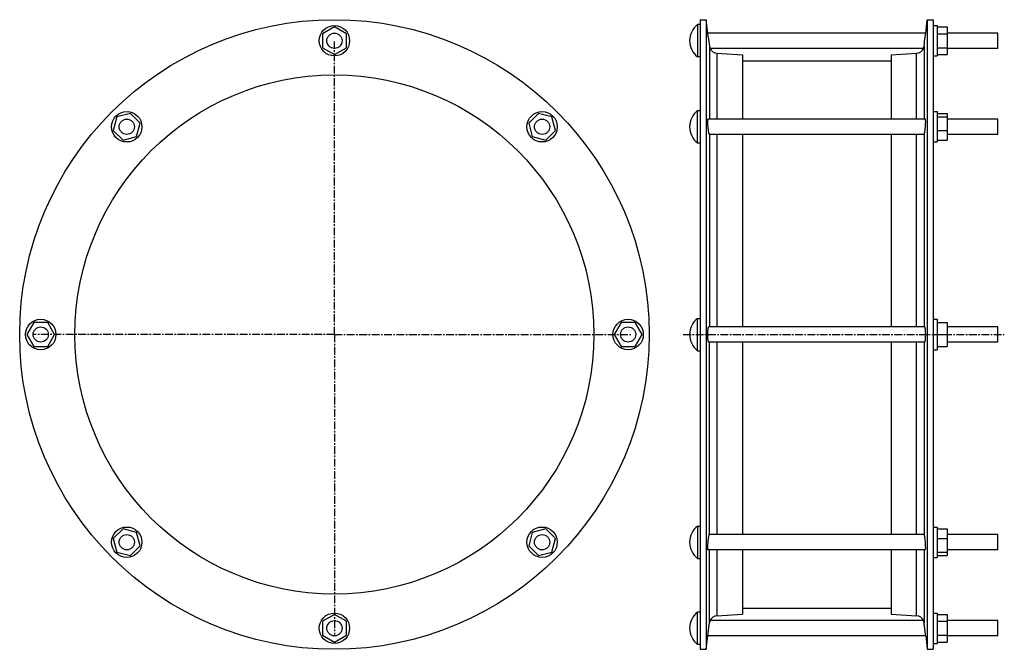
# Model space of a CAD drawing. Header units: millimetres. Extents: x -528 to 249, y -135 to 362.
import ezdxf

# ---------------------------------------------------------------- set-up
doc = ezdxf.new("R2010")
doc.units = ezdxf.units.MM
doc.header["$LTSCALE"] = 16.335
doc.linetypes.add('CENTER', pattern=[0.6, 0.375, -0.075, 0.075, -0.075])
doc.layers.get('0').update_dxf_attribs({"linetype": 'CONTINUOUS'})
doc.layers.add('AXES', color=7, linetype='CONTINUOUS')
doc.layers.add('SURFS', color=7, linetype='CONTINUOUS')

msp = doc.modelspace()

# ---------------------------------------------------------------- linework, layer by layer
at = {"color": 7, "linetype": 'Continuous'}
for p, q in [((8.99, 361.81), (8.99, -134.89)), ((13.75, 361.81), (13.75, -134.89)), ((188.23, 361.81), (188.23, -134.89)), ((192.99, 361.81), (192.99, -134.89)), ((42.33, 334.09), (42.33, 283.34)), ((159.65, 334.09), (159.65, 283.34)), ((42.33, 271.34), (42.33, 119.46)), ((159.65, 271.34), (159.65, 119.46)), ((42.33, 107.46), (42.33, -44.41)), ((159.65, 107.46), (159.65, -44.41)), ((42.33, -56.41), (42.33, -107.17)), ((159.65, -56.41), (159.65, -107.17))]:
    msp.add_line(p, q, dxfattribs=at)
at = {"color": 9, "linetype": 'Continuous'}
for p, q in [((16.3, 340.89), (16.3, 283.34)), ((22.21, 335.35), (22.21, 283.34)), ((179.77, 283.34), (179.77, 335.35)), ((185.69, 340.89), (185.69, 283.34)), ((16.3, 271.34), (16.3, 119.46)), ((22.21, 271.34), (22.21, 119.46)), ((179.77, 119.46), (179.77, 271.34)), ((185.69, 271.34), (185.69, 119.46)), ((16.3, -44.41), (16.3, 107.46)), ((22.21, 107.46), (22.21, -44.41)), ((179.77, -44.41), (179.77, 107.46)), ((185.69, 107.46), (185.69, -44.41)), ((16.3, -113.96), (16.3, -56.41)), ((22.21, -56.41), (22.21, -108.42)), ((179.77, -108.42), (179.77, -56.41)), ((185.69, -56.41), (185.69, -113.96))]:
    msp.add_line(p, q, dxfattribs=at)
at = {"color": 7, "linetype": 'Continuous'}
for radius in [248.35, 204.75]:
    msp.add_circle((-279.6, 113.46), radius, dxfattribs=at)
at = {"layer": 'AXES', "color": 7, "linetype": 'CENTER'}
for p, q in [((-279.6, 113.46), (-279.6, 344.62)), ((-279.6, 113.46), (-517.96, 113.46)), ((-279.6, 113.46), (-279.6, -123.25)), ((-279.6, 113.46), (-44.69, 113.46)), ((-4.34, 113.46), (248.99, 113.46))]:
    msp.add_line(p, q, dxfattribs=at)
at = {"layer": 'SURFS', "color": 7, "linetype": 'Continuous'}
for p, q in [((6.99, 357.96), (6.99, 332.46)), ((8.99, 357.96), (6.99, 357.96)), ((8.99, 361.81), (13.75, 361.81)), ((15.05, 351.15), (13.75, 361.81)), ((186.95, 351.21), (188.23, 361.81)), ((188.23, 361.81), (192.99, 361.81)), ((-279.6, 356.18), (-289.1, 350.7)), ((-289.1, 350.7), (-289.1, 339.73)), ((-270.1, 350.7), (-279.6, 356.18)), ((-270.1, 339.73), (-270.1, 350.7)), ((15.4, 348.21), (15.04, 351.21)), ((186.95, 351.21), (15.04, 351.21)), ((186.59, 348.21), (186.95, 351.21)), ((192.99, 357.21), (195.99, 357.21)), ((195.99, 357.21), (195.99, 333.21)), ((195.99, 356.18), (203.99, 356.18)), ((195.99, 350.7), (203.99, 350.7)), ((203.99, 356.18), (203.99, 334.24)), ((243.99, 351.21), (203.99, 351.21)), ((243.99, 339.21), (243.99, 351.21)), ((-289.1, 339.73), (-279.6, 334.24)), ((-279.6, 334.24), (-270.1, 339.73)), ((185.24, 339.21), (16.75, 339.21)), ((22.21, 335.35), (42.33, 334.09)), ((159.65, 334.09), (179.77, 335.35)), ((195.99, 339.73), (203.99, 339.73)), ((195.99, 334.24), (203.99, 334.24)), ((243.99, 339.21), (203.99, 339.21)), ((8.99, 332.46), (6.99, 332.46)), ((42.33, 329.31), (159.65, 329.31)), ((192.99, 333.21), (195.99, 333.21)), ((-440.63, 287.93), (-451.23, 285.09)), ((-432.87, 280.18), (-440.63, 287.93)), ((-118.56, 287.93), (-126.32, 280.18)), ((-107.97, 285.09), (-118.56, 287.93)), ((6.99, 264.59), (6.99, 290.09)), ((6.99, 290.09), (8.99, 290.09)), ((192.99, 289.34), (195.99, 289.34)), ((195.99, 289.34), (195.99, 265.34)), ((195.99, 287.93), (203.99, 287.93)), ((203.99, 287.93), (203.99, 266.74)), ((-451.23, 285.09), (-454.07, 274.5)), ((-435.71, 269.58), (-432.87, 280.18)), ((-126.32, 280.18), (-123.48, 269.58)), ((-105.13, 274.5), (-107.97, 285.09)), ((186.74, 283.34), (15.25, 283.34)), ((195.99, 285.09), (203.99, 285.09)), ((243.99, 283.34), (203.99, 283.34)), ((243.99, 271.34), (243.99, 283.34)), ((-454.07, 274.5), (-446.31, 266.74)), ((-112.89, 266.74), (-105.13, 274.5)), ((195.99, 274.5), (203.99, 274.5)), ((-446.31, 266.74), (-435.71, 269.58)), ((-123.48, 269.58), (-112.89, 266.74)), ((6.99, 264.59), (8.99, 264.59)), ((185.7, 271.34), (16.29, 271.34)), ((192.99, 265.34), (195.99, 265.34)), ((195.99, 266.74), (203.99, 266.74)), ((243.99, 271.34), (203.99, 271.34)), ((6.99, 100.71), (6.99, 126.21)), ((6.99, 126.21), (8.99, 126.21)), ((192.99, 125.46), (195.99, 125.46)), ((195.99, 125.46), (195.99, 101.46)), ((-516.83, 122.96), (-522.32, 113.46)), ((-505.86, 122.96), (-516.83, 122.96)), ((-500.38, 113.46), (-505.86, 122.96)), ((-53.33, 122.96), (-58.82, 113.46)), ((-42.36, 122.96), (-53.33, 122.96)), ((-36.88, 113.46), (-42.36, 122.96)), ((186.22, 119.46), (15.76, 119.46)), ((195.99, 122.96), (203.99, 122.96)), ((203.99, 122.96), (203.99, 103.96)), ((243.99, 119.46), (203.99, 119.46)), ((243.99, 107.46), (243.99, 119.46)), ((-522.32, 113.46), (-516.83, 103.96)), ((-505.86, 103.96), (-500.38, 113.46)), ((-58.82, 113.46), (-53.33, 103.96)), ((-42.36, 103.96), (-36.88, 113.46)), ((195.99, 113.46), (203.99, 113.46)), ((-516.83, 103.96), (-505.86, 103.96)), ((-53.33, 103.96), (-42.36, 103.96)), ((186.22, 107.46), (15.76, 107.46)), ((192.99, 101.46), (195.99, 101.46)), ((195.99, 103.96), (203.99, 103.96)), ((243.99, 107.46), (203.99, 107.46)), ((6.99, 100.71), (8.99, 100.71)), ((6.99, -37.66), (8.99, -37.66)), ((6.99, -37.66), (6.99, -63.16)), ((192.99, -38.41), (195.99, -38.41)), ((195.99, -38.41), (195.99, -62.41)), ((-446.31, -39.81), (-454.07, -47.57)), ((-435.71, -42.65), (-446.31, -39.81)), ((-432.87, -53.25), (-435.71, -42.65)), ((-123.48, -42.65), (-126.32, -53.25)), ((-112.89, -39.81), (-123.48, -42.65)), ((-105.13, -47.57), (-112.89, -39.81)), ((185.7, -44.41), (16.29, -44.41)), ((195.99, -39.81), (203.99, -39.81)), ((203.99, -39.81), (203.99, -61)), ((243.99, -44.41), (203.99, -44.41)), ((243.99, -56.41), (243.99, -44.41)), ((-454.07, -47.57), (-451.23, -58.16)), ((-440.63, -61), (-432.87, -53.25)), ((-126.32, -53.25), (-118.56, -61)), ((-107.97, -58.16), (-105.13, -47.57)), ((195.99, -47.57), (203.99, -47.57)), ((-451.23, -58.16), (-440.63, -61)), ((-118.56, -61), (-107.97, -58.16)), ((186.74, -56.41), (15.25, -56.41)), ((195.99, -58.16), (203.99, -58.16)), ((195.99, -61), (203.99, -61)), ((243.99, -56.41), (203.99, -56.41)), ((6.99, -63.16), (8.99, -63.16)), ((192.99, -62.41), (195.99, -62.41)), ((-279.6, -107.32), (-289.1, -112.8)), ((-270.1, -112.8), (-279.6, -107.32)), ((8.99, -105.54), (6.99, -105.54)), ((6.99, -131.04), (6.99, -105.54)), ((22.21, -108.42), (42.33, -107.17)), ((42.33, -102.39), (159.65, -102.39)), ((159.65, -107.17), (179.77, -108.42)), ((192.99, -106.29), (195.99, -106.29)), ((195.99, -106.29), (195.99, -130.29)), ((195.99, -107.32), (203.99, -107.32)), ((203.99, -107.32), (203.99, -129.26)), ((-289.1, -112.8), (-289.1, -123.77)), ((-270.1, -123.77), (-270.1, -112.8)), ((185.24, -112.29), (16.75, -112.29)), ((195.99, -112.8), (203.99, -112.8)), ((243.99, -112.29), (203.99, -112.29)), ((243.99, -124.29), (243.99, -112.29)), ((-289.1, -123.77), (-279.6, -129.26)), ((-279.6, -129.26), (-270.1, -123.77)), ((13.75, -134.89), (15.04, -124.29)), ((186.95, -124.29), (15.04, -124.29)), ((186.95, -124.29), (188.23, -134.89)), ((195.99, -123.77), (203.99, -123.77)), ((243.99, -124.29), (203.99, -124.29)), ((8.99, -131.04), (6.99, -131.04)), ((192.99, -130.29), (195.99, -130.29)), ((195.99, -129.26), (203.99, -129.26)), ((8.99, -134.89), (13.75, -134.89)), ((188.23, -134.89), (192.99, -134.89))]:
    msp.add_line(p, q, dxfattribs=at)
for centre, radius in [((-279.6, 345.21), 12), ((-279.6, 345.21), 6), ((-443.47, 277.34), 12), ((-115.73, 277.34), 12), ((-443.47, 277.34), 6), ((-115.73, 277.34), 6), ((-511.35, 113.46), 12), ((-47.85, 113.46), 12), ((-511.35, 113.46), 6), ((-47.85, 113.46), 6), ((-443.47, -50.41), 12), ((-115.73, -50.41), 12), ((-443.47, -50.41), 6), ((-115.73, -50.41), 6), ((-279.6, -118.29), 12), ((-279.6, -118.29), 6)]:
    msp.add_circle(centre, radius, dxfattribs=at)
for centre, radius, start, end in [((16.66, 345.21), 16, 127.16729, 232.83271), ((1917, 576.45), 1915.25, 186.84399, 187.0648), ((-1715.01, 576.45), 1915.25, 352.9352, 353.15601), ((22.61, 341.69), 6.36, 202.94378, 266.44052), ((179.38, 341.69), 6.36, 273.55948, 337.05622), ((16.66, 277.34), 16, 127.16729, 232.83271), ((16.66, 113.46), 16, 127.16729, 232.83271), ((16.66, -50.41), 16, 127.16729, 232.83271), ((16.66, -118.29), 16, 127.16729, 232.83271), ((22.61, -114.77), 6.36, 93.55948, 157.05622), ((179.38, -114.77), 6.36, 22.94378, 86.44052)]:
    msp.add_arc(centre, radius, start, end, dxfattribs=at)
for points, knots in [([(16.3, 340.89), (16.31, 340.76), (16.35, 340.52), (16.42, 340.19), (16.49, 339.94), (16.54, 339.77), (16.58, 339.65), (16.62, 339.55), (16.65, 339.47), (16.68, 339.39), (16.7, 339.33), (16.72, 339.29), (16.73, 339.26), (16.74, 339.24), (16.74, 339.23), (16.75, 339.22), (16.75, 339.22), (16.75, 339.21), (16.75, 339.21)], [0, 0, 0, 0, 0.219476, 0.415664, 0.586794, 0.662433, 0.731123, 0.792596, 0.846581, 0.892822, 0.931059, 0.961059, 0.972915, 0.982648, 0.990236, 0.995661, 0.998915, 1, 1, 1, 1]), ([(185.24, 339.21), (185.24, 339.21), (185.24, 339.22), (185.24, 339.22), (185.24, 339.23), (185.25, 339.24), (185.26, 339.26), (185.27, 339.29), (185.29, 339.33), (185.31, 339.39), (185.34, 339.47), (185.37, 339.55), (185.41, 339.65), (185.45, 339.77), (185.5, 339.94), (185.57, 340.19), (185.64, 340.52), (185.68, 340.76), (185.69, 340.89)], [0, 0, 0, 0, 0.001085, 0.004339, 0.009764, 0.017352, 0.027085, 0.038941, 0.068941, 0.107178, 0.153419, 0.207404, 0.268877, 0.337567, 0.413206, 0.584336, 0.780524, 1, 1, 1, 1]), ([(15.4, 275.78), (15.35, 276.23), (15.27, 277.14), (15.16, 278.48), (15.09, 279.76), (15.05, 280.77), (15.04, 281.49), (15.05, 281.95), (15.06, 282.36), (15.08, 282.69), (15.11, 282.96), (15.14, 283.14), (15.17, 283.24), (15.19, 283.29), (15.22, 283.33), (15.24, 283.34), (15.25, 283.34)], [0, 0, 0, 0, 0.17854, 0.358423, 0.530321, 0.685207, 0.753679, 0.814944, 0.868214, 0.912831, 0.948282, 0.974263, 0.983714, 0.990901, 0.996088, 1, 1, 1, 1]), ([(186.59, 275.78), (186.64, 276.23), (186.72, 277.14), (186.83, 278.48), (186.9, 279.76), (186.94, 280.77), (186.95, 281.49), (186.94, 281.95), (186.93, 282.36), (186.91, 282.69), (186.88, 282.96), (186.85, 283.14), (186.82, 283.24), (186.79, 283.29), (186.77, 283.33), (186.75, 283.34), (186.74, 283.34)], [0, 0, 0, 0, 0.17854, 0.358423, 0.530321, 0.685207, 0.753679, 0.814944, 0.868214, 0.912831, 0.948282, 0.974263, 0.983714, 0.990901, 0.996088, 1, 1, 1, 1]), ([(16.29, 271.34), (16.27, 271.34), (16.24, 271.35), (16.21, 271.38), (16.18, 271.44), (16.14, 271.53), (16.08, 271.67), (16.03, 271.84), (15.97, 272.06), (15.92, 272.31), (15.83, 272.7), (15.73, 273.27), (15.62, 274.03), (15.5, 274.88), (15.44, 275.48), (15.4, 275.78)], [0, 0, 0, 0, 0.010731, 0.018264, 0.027602, 0.052086, 0.084572, 0.125041, 0.173326, 0.229157, 0.292204, 0.438319, 0.607981, 0.79683, 1, 1, 1, 1]), ([(185.7, 271.34), (185.72, 271.34), (185.75, 271.35), (185.77, 271.38), (185.81, 271.44), (185.85, 271.53), (185.91, 271.67), (185.96, 271.84), (186.02, 272.06), (186.07, 272.31), (186.16, 272.7), (186.26, 273.27), (186.37, 274.03), (186.49, 274.88), (186.55, 275.48), (186.59, 275.78)], [0, 0, 0, 0, 0.010731, 0.018264, 0.027602, 0.052086, 0.084572, 0.125041, 0.173326, 0.229157, 0.292204, 0.438319, 0.607981, 0.79683, 1, 1, 1, 1]), ([(15.4, 108.27), (15.36, 108.45), (15.3, 108.86), (15.21, 109.54), (15.15, 110.32), (15.07, 111.51), (15.03, 113.09), (15.05, 114.69), (15.1, 115.93), (15.16, 116.78), (15.23, 117.54), (15.3, 118.11), (15.37, 118.5), (15.42, 118.75), (15.47, 118.96), (15.53, 119.14), (15.58, 119.28), (15.63, 119.37), (15.67, 119.42), (15.71, 119.45), (15.74, 119.46), (15.76, 119.46)], [0, 0, 0, 0, 0.049823, 0.110327, 0.180039, 0.257178, 0.42548, 0.597425, 0.679005, 0.754733, 0.822635, 0.880991, 0.906138, 0.928402, 0.947671, 0.963871, 0.976983, 0.987082, 0.991087, 0.994486, 1, 1, 1, 1]), ([(186.59, 108.27), (186.63, 108.45), (186.69, 108.86), (186.78, 109.54), (186.84, 110.32), (186.91, 111.51), (186.96, 113.09), (186.94, 114.69), (186.89, 115.93), (186.83, 116.78), (186.76, 117.54), (186.69, 118.11), (186.62, 118.5), (186.57, 118.75), (186.52, 118.96), (186.46, 119.14), (186.41, 119.28), (186.36, 119.37), (186.32, 119.42), (186.28, 119.45), (186.25, 119.46), (186.22, 119.46)], [0, 0, 0, 0, 0.049823, 0.110327, 0.180039, 0.257178, 0.42548, 0.597425, 0.679005, 0.754733, 0.822635, 0.880991, 0.906138, 0.928402, 0.947671, 0.963871, 0.976983, 0.987082, 0.991087, 0.994486, 1, 1, 1, 1]), ([(15.76, 107.46), (15.75, 107.46), (15.71, 107.48), (15.66, 107.52), (15.62, 107.58), (15.57, 107.67), (15.53, 107.79), (15.46, 107.99), (15.43, 108.15), (15.4, 108.27)], [0, 0, 0, 0, 0.053907, 0.120556, 0.207134, 0.316763, 0.450713, 0.609395, 1, 1, 1, 1]), ([(186.22, 107.46), (186.24, 107.46), (186.28, 107.48), (186.33, 107.52), (186.37, 107.58), (186.42, 107.67), (186.46, 107.79), (186.52, 107.99), (186.56, 108.15), (186.59, 108.27)], [0, 0, 0, 0, 0.053907, 0.120556, 0.207134, 0.316763, 0.450713, 0.609395, 1, 1, 1, 1]), ([(15.25, -56.41), (15.25, -56.41), (15.23, -56.4), (15.21, -56.38), (15.19, -56.35), (15.17, -56.31), (15.15, -56.25), (15.13, -56.16), (15.1, -56.01), (15.08, -55.79), (15.06, -55.54), (15.05, -55.24), (15.04, -54.76), (15.05, -54.09), (15.07, -53.19), (15.12, -52.2), (15.21, -50.81), (15.34, -49.4), (15.49, -48.03), (15.62, -47.1), (15.74, -46.27), (15.87, -45.58), (15.98, -45.09), (16.07, -44.79), (16.11, -44.67), (16.13, -44.61)], [0, 0, 0, 0, 0.001936, 0.00428, 0.007331, 0.011225, 0.016023, 0.021752, 0.03603, 0.054044, 0.075697, 0.100836, 0.129274, 0.195122, 0.271127, 0.35481, 0.443439, 0.623977, 0.710121, 0.789854, 0.860694, 0.920459, 0.967333, 0.985504, 1, 1, 1, 1]), ([(16.13, -44.61), (16.14, -44.58), (16.17, -44.53), (16.21, -44.46), (16.24, -44.42), (16.27, -44.41), (16.29, -44.41)], [0, 0, 0, 0, 0.370523, 0.654259, 0.857366, 1, 1, 1, 1]), ([(185.86, -44.61), (185.85, -44.58), (185.82, -44.53), (185.78, -44.46), (185.75, -44.42), (185.72, -44.41), (185.7, -44.41)], [0, 0, 0, 0, 0.370523, 0.654259, 0.857366, 1, 1, 1, 1]), ([(186.74, -56.41), (186.74, -56.41), (186.76, -56.4), (186.78, -56.38), (186.8, -56.35), (186.82, -56.31), (186.84, -56.25), (186.86, -56.16), (186.89, -56.01), (186.91, -55.79), (186.93, -55.54), (186.94, -55.24), (186.95, -54.76), (186.94, -54.09), (186.92, -53.19), (186.87, -52.2), (186.77, -50.81), (186.65, -49.4), (186.5, -48.03), (186.37, -47.1), (186.25, -46.27), (186.12, -45.58), (186.01, -45.09), (185.92, -44.79), (185.88, -44.67), (185.86, -44.61)], [0, 0, 0, 0, 0.001936, 0.00428, 0.007331, 0.011225, 0.016023, 0.021752, 0.03603, 0.054044, 0.075697, 0.100836, 0.129274, 0.195122, 0.271127, 0.35481, 0.443439, 0.623977, 0.710121, 0.789854, 0.860694, 0.920459, 0.967333, 0.985504, 1, 1, 1, 1]), ([(15.04, -124.29), (15.05, -124.22), (15.07, -124.06), (15.1, -123.79), (15.16, -123.27), (15.27, -122.42), (15.41, -121.21), (15.58, -119.79), (15.82, -117.8), (16.01, -116.28), (16.13, -115.29)], [0, 0, 0, 0, 0.022903, 0.051142, 0.089959, 0.196375, 0.334672, 0.495319, 0.66744, 1, 1, 1, 1]), ([(16.13, -115.29), (16.15, -115.17), (16.2, -114.72), (16.26, -114.28), (16.3, -113.96)], [0, 0, 0, 0, 0.269886, 1, 1, 1, 1]), ([(16.75, -112.29), (16.75, -112.29), (16.75, -112.29), (16.75, -112.29), (16.75, -112.3), (16.74, -112.31), (16.73, -112.33), (16.72, -112.36), (16.7, -112.4), (16.68, -112.46), (16.65, -112.54), (16.62, -112.62), (16.58, -112.73), (16.54, -112.84), (16.49, -113.01), (16.42, -113.26), (16.35, -113.59), (16.31, -113.83), (16.3, -113.96)], [0, 0, 0, 0, 0.001085, 0.00434, 0.009764, 0.017352, 0.027086, 0.038943, 0.068943, 0.107181, 0.153423, 0.207408, 0.268881, 0.33757, 0.413208, 0.584337, 0.780523, 1, 1, 1, 1]), ([(185.69, -113.96), (185.68, -113.83), (185.64, -113.59), (185.57, -113.26), (185.5, -113.01), (185.45, -112.84), (185.41, -112.73), (185.37, -112.62), (185.34, -112.54), (185.31, -112.46), (185.29, -112.4), (185.27, -112.36), (185.26, -112.33), (185.25, -112.31), (185.24, -112.3), (185.24, -112.29), (185.24, -112.29), (185.24, -112.29), (185.24, -112.29)], [0, 0, 0, 0, 0.219477, 0.415663, 0.586792, 0.66243, 0.731119, 0.792592, 0.846577, 0.892819, 0.931057, 0.961057, 0.972914, 0.982648, 0.990236, 0.99566, 0.998915, 1, 1, 1, 1]), ([(185.86, -115.29), (185.84, -115.17), (185.79, -114.72), (185.73, -114.28), (185.69, -113.96)], [0, 0, 0, 0, 0.269886, 1, 1, 1, 1]), ([(186.95, -124.29), (186.94, -124.22), (186.92, -124.06), (186.89, -123.79), (186.82, -123.27), (186.72, -122.42), (186.58, -121.21), (186.41, -119.79), (186.17, -117.8), (185.98, -116.28), (185.86, -115.29)], [0, 0, 0, 0, 0.022903, 0.051142, 0.089959, 0.196375, 0.334672, 0.495319, 0.66744, 1, 1, 1, 1])]:
    msp.add_open_spline(points, degree=3, knots=knots, dxfattribs=at)

doc.saveas('drawing.dxf')
